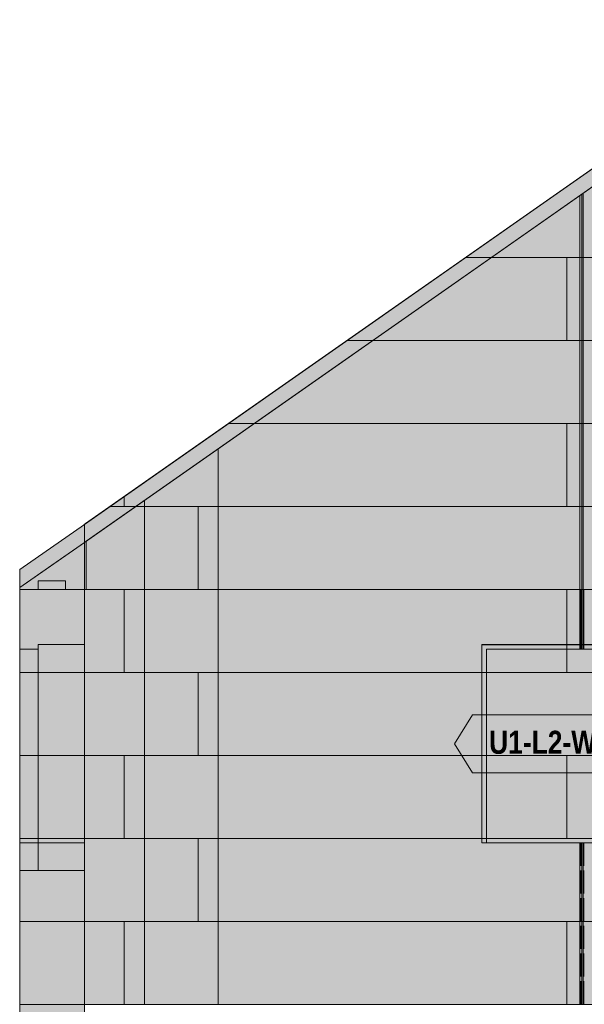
# Model space of a CAD drawing. Header units: millimetres. Extents: x 17 to 413, y 4 to 292.
# Tile 42 of 73: x 190 to 221, y 155 to 210. Entities that reach past the tile are written whole.
import ezdxf
from ezdxf.enums import TextEntityAlignment as Align

# ---------------------------------------------------------------- set-up
doc = ezdxf.new("R2010")
doc.units = ezdxf.units.MM
doc.linetypes.add('DASHED', pattern=[1.524, 1.27, -0.254])
for name, color, linetype in [('FILL-EPS', 7, 'Continuous'), ('FILL-LIGHT', 7, 'Continuous'), ('FILL-WHITE', 7, 'Continuous'), ('LINE-C_2E8C94', 7, 'Continuous'), ('LINE-C_337880', 7, 'Continuous'), ('LINE-INK', 7, 'Continuous'), ('LINE-STEEL_GREY', 7, 'Continuous'), ('LINE-TEAL_DK', 7, 'Continuous'), ('LINE-TEAL_DK-DASH', 7, 'DASHED'), ('TEXT-TEAL_DK', 7, 'Continuous')]:
    doc.layers.add(name, color=color, linetype=linetype)
doc.styles.add('OpenSansCondensed-Bold', font='OpenSansCondensed-Bold.ttf')

msp = doc.modelspace()

# ---------------------------------------------------------------- hatches: boundary and pattern name
at = {"layer": 'FILL-EPS', "true_color": 0xccffff}
h = msp.add_hatch(color=7, dxfattribs=at)
h.dxf.hatch_style = 1
h.paths.add_polyline_path([(193.778, 155.379), (193.793, 155.382), (193.793, 181.819), (193.78, 181.81), (193.864, 181.869), (231.923, 208.518), (231.923, 208.518), (231.937, 208.528), (231.937, 208.528), (232.566, 208.968), (233.5, 209.622), (273.207, 181.819), (273.207, 155.382), (193.793, 155.382), (193.778, 155.379)])
h = msp.add_hatch(color=7, dxfattribs=at)
h.dxf.hatch_style = 1
h.paths.add_polyline_path([(193.793, 155.382), (193.793, 181.819), (233.5, 209.622), (273.207, 181.819), (273.207, 155.382)])
h = msp.add_hatch(color=7, dxfattribs=at)
h.dxf.hatch_style = 1
h.paths.add_polyline_path([(193.796, 155.382), (193.796, 180.832), (229.274, 205.674), (237.726, 205.674), (273.204, 180.832), (273.204, 155.382)])
h.paths.add_polyline_path([(215.933, 174.949), (215.933, 164.276), (222.938, 164.276), (222.938, 174.949)], flags=0)
h = msp.add_hatch(color=7, dxfattribs=at)
h.dxf.hatch_style = 1
h.paths.add_polyline_path([(193.796, 155.382), (193.796, 180.832), (193.895, 180.901), (229.274, 205.674), (237.726, 205.674), (238.335, 205.247), (273.104, 180.901), (273.204, 180.832), (273.204, 178.242), (273.204, 155.382)])
h.paths.add_polyline_path([(223.188, 164.276), (223.188, 175.199), (215.683, 175.199), (215.683, 164.276)], flags=0)
h = msp.add_hatch(color=7, dxfattribs=at)
h.dxf.hatch_style = 1
h.paths.add_polyline_path([(193.796, 155.382), (193.796, 178.242), (193.895, 178.242), (193.895, 180.901), (228.665, 205.247), (229.274, 205.674), (237.726, 205.674), (273.104, 180.901), (273.104, 178.242), (273.12, 178.246), (273.121, 178.242), (273.204, 178.242), (273.204, 155.382), (193.796, 155.382)])
h.paths.add_polyline_path([(215.703, 175.197), (215.688, 175.199), (215.688, 164.276), (223.193, 164.276), (223.193, 175.199), (215.704, 175.199)], flags=0)
h = msp.add_hatch(color=7, dxfattribs=at)
h.dxf.hatch_style = 1
h.paths.add_polyline_path([(193.796, 155.382), (193.796, 180.832), (229.274, 205.674), (237.726, 205.674), (273.204, 180.832), (273.204, 155.382)])
h.paths.add_polyline_path([(215.938, 174.949), (215.938, 164.276), (222.943, 164.276), (222.943, 174.949)], flags=0)
h = msp.add_hatch(color=7, dxfattribs=at)
h.dxf.hatch_style = 1
h.paths.add_polyline_path([(190.238, 179.329), (193.793, 181.819), (193.793, 178.242), (190.238, 178.242)])
h = msp.add_hatch(color=7, dxfattribs=at)
h.dxf.hatch_style = 1
h.paths.add_polyline_path([(190.238, 179.329), (193.793, 181.819), (193.793, 178.242), (190.238, 178.242)])
h = msp.add_hatch(color=7, dxfattribs=at)
h.dxf.hatch_style = 1
h.paths.add_polyline_path([(190.231, 178.257), (190.238, 178.243), (190.238, 178.34), (192, 179.574), (193.796, 180.832), (193.796, 178.242), (193.796, 155.382), (193.796, 155.382), (193.796, 155.366), (193.796, 155.366), (193.796, 155.366), (193.793, 155.382), (190.238, 155.382), (190.238, 178.242), (190.231, 178.257)])
h = msp.add_hatch(color=7, dxfattribs=at)
h.dxf.hatch_style = 1
h.paths.add_polyline_path([(190.238, 178.34), (193.796, 180.832), (193.796, 155.382), (190.238, 155.382)])
h = msp.add_hatch(color=7, dxfattribs=at)
h.dxf.hatch_style = 1
h.paths.add_polyline_path([(190.238, 178.242), (190.238, 178.34), (193.796, 180.832), (193.796, 178.242)])
h = msp.add_hatch(color=7, dxfattribs=at)
h.dxf.hatch_style = 1
h.paths.add_polyline_path([(190.238, 178.34), (193.796, 180.832), (193.796, 155.382), (190.238, 155.382)])
h = msp.add_hatch(color=7, dxfattribs=at)
h.dxf.hatch_style = 1
h.paths.add_polyline_path([(193.796, 178.242), (193.796, 180.832), (193.895, 180.901), (193.895, 178.242)])
h = msp.add_hatch(color=7, dxfattribs=at)
h.dxf.hatch_style = 1
h.paths.add_polyline_path([(190.238, 155.382), (190.238, 178.242), (193.793, 178.242), (193.793, 155.382)])
h = msp.add_hatch(color=7, dxfattribs=at)
h.dxf.hatch_style = 1
h.paths.add_polyline_path([(190.238, 178.242), (193.793, 178.242), (193.793, 155.382), (190.238, 155.382)])
h = msp.add_hatch(color=7, dxfattribs=at)
h.dxf.hatch_style = 1
h.paths.add_polyline_path([(190.238, 155.382), (190.238, 178.242), (193.793, 178.242), (193.796, 178.242), (193.796, 155.382), (193.796, 155.382), (193.796, 155.378), (193.796, 155.382)])
h = msp.add_hatch(color=7, dxfattribs=at)
h.dxf.hatch_style = 1
h.paths.add_polyline_path([(191.243, 175.199), (193.793, 175.199), (193.793, 164.276), (191.243, 164.276)])
h = msp.add_hatch(color=7, dxfattribs=at)
h.dxf.hatch_style = 1
h.paths.add_polyline_path([(191.243, 164.276), (191.243, 175.199), (193.793, 175.199), (193.793, 164.276)])
h = msp.add_hatch(color=7, dxfattribs=at)
h.dxf.hatch_style = 1
h.paths.add_polyline_path([(191.243, 175.199), (193.793, 175.199), (193.793, 162.752), (191.243, 162.752)])
h = msp.add_hatch(color=7, dxfattribs=at)
h.dxf.hatch_style = 1
h.paths.add_polyline_path([(191.243, 162.752), (191.243, 175.199), (193.793, 175.199), (193.793, 162.752)])
h = msp.add_hatch(color=7, dxfattribs=at)
h.dxf.hatch_style = 1
h.paths.add_polyline_path([(191.243, 175.199), (193.793, 175.199), (193.793, 162.752), (191.243, 162.752)])
h = msp.add_hatch(color=7, dxfattribs=at)
h.dxf.hatch_style = 1
h.paths.add_polyline_path([(191.243, 162.752), (191.243, 175.199), (193.793, 175.199), (193.793, 162.752)])
h = msp.add_hatch(color=7, dxfattribs=at)
h.dxf.hatch_style = 1
h.paths.add_polyline_path([(191.243, 175.199), (193.793, 175.199), (193.793, 164.276), (191.243, 164.276)])
h = msp.add_hatch(color=7, dxfattribs=at)
h.dxf.hatch_style = 1
h.paths.add_polyline_path([(191.243, 164.276), (191.243, 175.199), (193.793, 175.199), (193.793, 164.276)])
h = msp.add_hatch(color=7, dxfattribs=at)
h.dxf.hatch_style = 1
h.paths.add_polyline_path([(215.683, 175.199), (223.188, 175.199), (223.188, 164.276), (222.938, 164.276), (222.938, 174.949), (215.933, 174.949), (215.933, 164.276), (215.683, 164.276)])
h = msp.add_hatch(color=7, dxfattribs=at)
h.dxf.hatch_style = 1
h.paths.add_polyline_path([(215.688, 175.199), (223.193, 175.199), (223.193, 164.276), (222.943, 164.276), (222.943, 174.949), (215.938, 174.949), (215.938, 164.276), (215.688, 164.276)])
h = msp.add_hatch(color=7, dxfattribs=at)
h.dxf.hatch_style = 1
h.paths.add_polyline_path([(190.238, 174.949), (191.243, 174.949), (191.243, 164.276), (190.238, 164.276)])
h = msp.add_hatch(color=7, dxfattribs=at)
h.dxf.hatch_style = 1
h.paths.add_polyline_path([(190.238, 164.276), (190.238, 174.949), (191.243, 174.949), (191.243, 164.276)])
h = msp.add_hatch(color=7, dxfattribs=at)
h.dxf.hatch_style = 1
h.paths.add_polyline_path([(190.238, 174.949), (191.243, 174.949), (191.243, 162.752), (190.238, 162.752)])
h = msp.add_hatch(color=7, dxfattribs=at)
h.dxf.hatch_style = 1
h.paths.add_polyline_path([(190.238, 162.752), (190.238, 174.949), (191.243, 174.949), (191.243, 162.752)])
h = msp.add_hatch(color=7, dxfattribs=at)
h.dxf.hatch_style = 1
h.paths.add_polyline_path([(190.238, 174.949), (191.243, 174.949), (191.243, 162.752), (190.238, 162.752)])
h = msp.add_hatch(color=7, dxfattribs=at)
h.dxf.hatch_style = 1
h.paths.add_polyline_path([(190.238, 162.752), (190.238, 174.949), (191.243, 174.949), (191.243, 162.752)])
h = msp.add_hatch(color=7, dxfattribs=at)
h.dxf.hatch_style = 1
h.paths.add_polyline_path([(190.238, 174.949), (191.243, 174.949), (191.243, 164.276), (190.238, 164.276)])
h = msp.add_hatch(color=7, dxfattribs=at)
h.dxf.hatch_style = 1
h.paths.add_polyline_path([(190.238, 164.276), (190.238, 174.949), (191.243, 174.949), (191.243, 164.276)])
h = msp.add_hatch(color=7, dxfattribs=at)
h.dxf.hatch_style = 1
h.paths.add_polyline_path([(190.238, 127.95), (190.238, 155.382), (193.793, 155.382), (193.796, 155.398), (193.796, 155.398), (193.796, 127.95), (193.793, 127.95)])
at = {"layer": 'FILL-LIGHT', "true_color": 0xd9d9d9}
h = msp.add_hatch(color=254, dxfattribs=at)
h.dxf.hatch_style = 1
h.paths.add_polyline_path([(191.254, 178.242), (191.254, 178.71), (192.754, 178.71), (192.754, 178.242)])
h = msp.add_hatch(color=254, dxfattribs=at)
h.dxf.hatch_style = 1
h.paths.add_polyline_path([(191.254, 178.71), (192.754, 178.71), (192.754, 178.242), (191.254, 178.242)])
h = msp.add_hatch(color=254, dxfattribs=at)
h.dxf.hatch_style = 1
h.paths.add_polyline_path([(191.254, 178.242), (191.254, 178.71), (192.754, 178.71), (192.754, 178.242)])
h = msp.add_hatch(color=254, dxfattribs=at)
h.dxf.hatch_style = 1
h.paths.add_polyline_path([(191.254, 178.71), (192.754, 178.71), (192.754, 178.242), (191.254, 178.242)])
at = {"layer": 'FILL-WHITE', "true_color": 0xffffff}
h = msp.add_hatch(color=7, dxfattribs=at)
h.dxf.hatch_style = 1
h.paths.add_polyline_path([(215.688, 164.276), (215.688, 175.194), (223.188, 175.194), (223.188, 164.276)])
h = msp.add_hatch(color=7, dxfattribs=at)
h.dxf.hatch_style = 1
h.paths.add_polyline_path([(215.688, 164.276), (215.688, 175.194), (223.188, 175.194), (223.188, 164.276)])
h = msp.add_hatch(color=7, dxfattribs=at)
h.dxf.hatch_style = 1
h.paths.add_polyline_path([(215.688, 164.276), (215.688, 175.194), (223.188, 175.194), (223.188, 164.276)])
h = msp.add_hatch(color=7, dxfattribs=at)
h.dxf.hatch_style = 1
h.paths.add_polyline_path([(214.171, 169.735), (215.171, 171.335), (223.704, 171.335), (224.704, 169.735), (223.704, 168.135), (215.171, 168.135)])

# ---------------------------------------------------------------- linework, layer by layer
at = {"layer": 'LINE-C_2E8C94', "lineweight": 5}
for points in [[(193.778, 155.379), (193.793, 155.382), (193.793, 181.819), (193.78, 181.81), (193.864, 181.869), (231.923, 208.518), (231.923, 208.518), (231.937, 208.528), (231.937, 208.528), (232.566, 208.968), (233.5, 209.622), (233.5, 209.622), (273.207, 181.819), (273.207, 181.819), (273.207, 181.819), (273.207, 181.819), (273.207, 155.382), (193.793, 155.382), (193.793, 155.382), (193.793, 155.382), (193.793, 155.382), (193.793, 155.382), (193.778, 155.379)], [(193.793, 155.382), (193.793, 181.819), (233.5, 209.622), (233.5, 209.622), (233.5, 209.622), (233.5, 209.622), (233.5, 209.622), (273.207, 181.819), (273.207, 155.382), (273.207, 155.382), (273.207, 155.382), (273.207, 155.382)], [(193.796, 155.382), (193.796, 180.832), (229.274, 205.674), (237.726, 205.674), (273.204, 180.832), (273.204, 155.382)], [(193.796, 155.382), (193.796, 180.832), (193.796, 180.832), (193.895, 180.901), (193.895, 180.901), (193.895, 180.901), (193.895, 180.901), (229.274, 205.674), (229.274, 205.674), (229.274, 205.674), (237.726, 205.674), (237.726, 205.674), (238.335, 205.247), (273.104, 180.901), (273.104, 180.901), (273.204, 180.832), (273.204, 178.242), (273.204, 178.242), (273.204, 155.382), (273.204, 155.382)], [(193.796, 155.382), (193.796, 178.242), (193.895, 178.242), (193.895, 180.901), (193.895, 180.901), (193.895, 180.901), (228.665, 205.247), (228.665, 205.247), (228.665, 205.247), (229.274, 205.674), (237.726, 205.674), (237.726, 205.674), (273.104, 180.901), (273.104, 180.901), (273.104, 178.242), (273.12, 178.246), (273.121, 178.242), (273.204, 178.242), (273.204, 155.382), (273.204, 155.382), (193.796, 155.382), (193.796, 155.382), (193.796, 155.382)], [(193.796, 155.382), (193.796, 180.832), (193.796, 180.832), (193.796, 180.832), (193.796, 180.832), (193.796, 180.832), (193.796, 180.832), (193.796, 180.832), (229.274, 205.674), (229.274, 205.674), (229.274, 205.674), (229.274, 205.674), (237.726, 205.674), (237.726, 205.674), (237.726, 205.674), (237.726, 205.674), (273.204, 180.832), (273.204, 155.382)], [(190.238, 179.329), (193.793, 181.819), (193.793, 178.242), (190.238, 178.242)], [(190.238, 179.329), (193.793, 181.819), (193.793, 178.242), (190.238, 178.242)], [(190.231, 178.257), (190.238, 178.243), (190.238, 178.34), (192, 179.574), (193.796, 180.832), (193.796, 178.242), (193.796, 155.382), (193.796, 155.382), (193.796, 155.382), (193.796, 155.366), (193.796, 155.366), (193.796, 155.366), (193.793, 155.382), (190.238, 155.382), (190.238, 178.242), (190.231, 178.257)], [(190.238, 178.34), (193.796, 180.832), (193.796, 155.382), (190.238, 155.382)], [(190.238, 178.242), (190.238, 178.34), (193.796, 180.832), (193.796, 178.242)], [(190.238, 178.34), (193.796, 180.832), (193.796, 155.382), (190.238, 155.382)], [(193.796, 178.242), (193.796, 180.832), (193.895, 180.901), (193.895, 178.242)], [(190.238, 155.382), (190.238, 155.382), (190.238, 178.242), (193.793, 178.242), (193.793, 178.242), (193.793, 155.382)], [(190.238, 178.242), (193.793, 178.242), (193.793, 155.382), (193.793, 155.382), (190.238, 155.382), (190.238, 178.242)], [(190.238, 155.382), (190.238, 155.382), (190.238, 155.382), (190.238, 178.242), (190.238, 178.242), (193.793, 178.242), (193.793, 178.242), (193.796, 178.242), (193.796, 155.382), (193.796, 155.382), (193.796, 155.382), (193.796, 155.378), (193.796, 155.382), (190.238, 155.382)], [(191.243, 175.199), (193.793, 175.199), (193.793, 164.276), (193.793, 164.276), (191.243, 164.276)], [(191.243, 164.276), (191.243, 164.276), (191.243, 175.199), (193.793, 175.199), (193.793, 164.276)], [(191.243, 175.199), (191.243, 175.199), (191.243, 175.199), (193.793, 175.199), (193.793, 162.752), (193.793, 162.752), (191.243, 162.752), (191.243, 175.199)], [(191.243, 162.752), (191.243, 162.752), (191.243, 175.199), (193.793, 175.199), (193.793, 175.199), (193.793, 175.199), (193.793, 175.199), (193.793, 162.752)], [(191.243, 175.199), (191.243, 175.199), (191.243, 175.199), (193.793, 175.199), (193.793, 162.752), (193.793, 162.752), (191.243, 162.752), (191.243, 175.199)], [(191.243, 162.752), (191.243, 162.752), (191.243, 175.199), (193.793, 175.199), (193.793, 175.199), (193.793, 175.199), (193.793, 175.199), (193.793, 162.752)], [(191.243, 175.199), (193.793, 175.199), (193.793, 164.276), (193.793, 164.276), (191.243, 164.276)], [(191.243, 164.276), (191.243, 164.276), (191.243, 175.199), (193.793, 175.199), (193.793, 164.276)], [(215.683, 175.199), (223.188, 175.199), (223.188, 164.276), (222.938, 164.276), (222.938, 174.949), (215.933, 174.949), (215.933, 164.276), (215.933, 164.276), (215.683, 164.276), (215.683, 175.199)], [(223.188, 164.276), (223.188, 175.199), (215.683, 175.199), (215.683, 164.276)], [(215.703, 175.197), (215.688, 175.199), (215.688, 164.276), (223.193, 164.276), (223.193, 175.199), (215.704, 175.199)], [(215.688, 175.199), (223.193, 175.199), (223.193, 164.276), (222.943, 164.276), (222.943, 164.276), (222.943, 174.949), (215.938, 174.949), (215.938, 164.276), (215.688, 164.276), (215.688, 175.199)], [(190.238, 174.949), (191.243, 174.949), (191.243, 164.276), (191.243, 164.276), (190.238, 164.276), (190.238, 174.949)], [(190.238, 164.276), (190.238, 164.276), (190.238, 174.949), (191.243, 174.949), (191.243, 174.949), (191.243, 164.276)], [(190.238, 174.949), (191.243, 174.949), (191.243, 162.752), (190.238, 162.752)], [(190.238, 162.752), (190.238, 174.949), (191.243, 174.949), (191.243, 162.752)], [(190.238, 174.949), (191.243, 174.949), (191.243, 162.752), (190.238, 162.752)], [(190.238, 162.752), (190.238, 174.949), (191.243, 174.949), (191.243, 162.752)], [(190.238, 174.949), (191.243, 174.949), (191.243, 164.276), (191.243, 164.276), (190.238, 164.276), (190.238, 174.949)], [(190.238, 164.276), (190.238, 164.276), (190.238, 174.949), (191.243, 174.949), (191.243, 174.949), (191.243, 164.276)], [(215.933, 174.949), (215.933, 164.276), (222.938, 164.276), (222.938, 174.949)], [(215.938, 174.949), (215.938, 164.276), (222.943, 164.276), (222.943, 174.949)], [(190.238, 127.95), (190.238, 127.95), (190.238, 127.95), (190.238, 155.382), (193.793, 155.382), (193.796, 155.398), (193.796, 155.398), (193.796, 155.398), (193.796, 127.95), (193.793, 127.95), (193.793, 127.95), (193.793, 127.95)]]:
    msp.add_lwpolyline(points, close=True, dxfattribs=at)
at = {"layer": 'LINE-C_337880', "lineweight": 5}
for p, q in [((221.089, 196.53), (221.089, 199.93)), ((221.089, 196.53), (221.089, 199.93)), ((221.184, 196.53), (221.184, 199.997)), ((221.184, 196.53), (221.184, 199.997)), ((221.26, 196.53), (221.26, 200.05)), ((221.26, 196.53), (221.26, 200.05)), ((214.82, 196.53), (220.375, 196.53)), ((214.82, 196.53), (220.375, 196.53)), ((216.233, 196.53), (221.26, 196.53)), ((216.233, 196.53), (221.26, 196.53)), ((216.233, 196.53), (221.089, 196.53)), ((216.233, 196.53), (221.089, 196.53)), ((220.375, 191.958), (220.375, 196.53)), ((220.375, 196.53), (224.439, 196.53)), ((220.375, 191.958), (220.375, 196.53)), ((220.375, 196.53), (224.439, 196.53)), ((221.089, 191.958), (221.089, 196.53)), ((221.089, 191.958), (221.089, 196.53)), ((221.184, 191.958), (221.184, 196.53)), ((221.184, 196.53), (241.457, 196.53)), ((221.184, 191.958), (221.184, 196.53)), ((221.184, 196.53), (241.457, 196.53)), ((221.26, 191.958), (221.26, 196.53)), ((221.26, 191.958), (221.26, 196.53)), ((208.29, 191.958), (220.375, 191.958)), ((208.29, 191.958), (220.375, 191.958)), ((209.703, 191.958), (221.26, 191.958)), ((209.703, 191.958), (221.26, 191.958)), ((209.703, 191.958), (221.089, 191.958)), ((209.703, 191.958), (221.089, 191.958)), ((220.375, 191.958), (224.439, 191.958)), ((220.375, 191.958), (224.439, 191.958)), ((221.089, 187.386), (221.089, 191.958)), ((221.089, 187.386), (221.089, 191.958)), ((221.184, 187.386), (221.184, 191.958)), ((221.184, 191.958), (241.457, 191.958)), ((221.184, 187.386), (221.184, 191.958)), ((221.184, 191.958), (241.457, 191.958)), ((221.26, 187.386), (221.26, 191.958)), ((221.26, 187.386), (221.26, 191.958)), ((201.761, 187.386), (220.375, 187.386)), ((201.761, 187.386), (220.375, 187.386)), ((203.174, 187.386), (221.26, 187.386)), ((203.174, 187.386), (221.26, 187.386)), ((203.174, 187.386), (221.089, 187.386)), ((203.174, 187.386), (221.089, 187.386)), ((220.375, 182.814), (220.375, 187.386)), ((220.375, 187.386), (224.439, 187.386)), ((220.375, 182.814), (220.375, 187.386)), ((220.375, 187.386), (224.439, 187.386)), ((221.089, 182.814), (221.089, 187.386)), ((221.089, 182.814), (221.089, 187.386)), ((221.184, 182.814), (221.184, 187.386)), ((221.184, 187.386), (241.457, 187.386)), ((221.184, 182.814), (221.184, 187.386)), ((221.184, 187.386), (241.457, 187.386)), ((221.26, 182.814), (221.26, 187.386)), ((221.26, 182.814), (221.26, 187.386)), ((201.16, 182.814), (201.16, 185.976)), ((201.16, 182.814), (201.16, 185.976)), ((195.991, 182.814), (195.991, 183.345)), ((195.991, 182.814), (195.991, 183.345)), ((195.231, 182.814), (195.991, 182.814)), ((195.231, 182.814), (195.991, 182.814)), ((195.991, 182.814), (200.054, 182.814)), ((195.991, 182.814), (200.054, 182.814)), ((196.644, 182.814), (197.096, 182.814)), ((196.644, 182.814), (197.096, 182.814)), ((196.644, 182.814), (197.096, 182.814)), ((196.644, 182.814), (197.096, 182.814)), ((197.096, 182.814), (197.096, 183.13)), ((197.096, 182.814), (197.096, 183.13)), ((197.096, 178.242), (197.096, 182.814)), ((197.096, 182.814), (201.16, 182.814)), ((197.096, 178.242), (197.096, 182.814)), ((197.096, 182.814), (201.16, 182.814)), ((197.096, 182.814), (201.16, 182.814)), ((197.096, 182.814), (201.16, 182.814)), ((200.054, 178.242), (200.054, 182.814)), ((200.054, 182.814), (220.375, 182.814)), ((200.054, 178.242), (200.054, 182.814)), ((200.054, 182.814), (220.375, 182.814)), ((201.16, 182.814), (221.26, 182.814)), ((201.16, 182.814), (221.26, 182.814)), ((201.16, 178.242), (201.16, 182.814)), ((201.16, 182.814), (221.089, 182.814)), ((201.16, 178.242), (201.16, 182.814)), ((201.16, 182.814), (221.089, 182.814)), ((220.375, 182.814), (224.439, 182.814)), ((220.375, 182.814), (224.439, 182.814)), ((221.089, 178.242), (221.089, 182.814)), ((221.089, 178.242), (221.089, 182.814)), ((221.184, 178.242), (221.184, 182.814)), ((221.184, 182.814), (241.457, 182.814)), ((221.184, 178.242), (221.184, 182.814)), ((221.184, 182.814), (241.457, 182.814)), ((221.26, 178.242), (221.26, 182.814)), ((221.26, 178.242), (221.26, 182.814)), ((190.248, 178.242), (193.786, 178.242)), ((190.248, 178.242), (193.786, 178.242)), ((190.248, 178.242), (193.786, 178.242)), ((193.804, 178.242), (195.991, 178.242)), ((193.804, 178.242), (195.991, 178.242)), ((193.806, 178.242), (197.096, 178.242)), ((193.806, 178.242), (197.096, 178.242)), ((193.806, 178.242), (197.096, 178.242)), ((193.905, 178.242), (197.096, 178.242)), ((195.991, 173.67), (195.991, 178.242)), ((195.991, 178.242), (200.054, 178.242)), ((195.991, 173.67), (195.991, 178.242)), ((195.991, 178.242), (200.054, 178.242)), ((197.096, 178.242), (201.16, 178.242)), ((197.096, 178.242), (201.16, 178.242)), ((197.096, 173.67), (197.096, 178.242)), ((197.096, 178.242), (201.16, 178.242)), ((197.096, 173.67), (197.096, 178.242)), ((197.096, 178.242), (201.16, 178.242)), ((200.054, 178.242), (220.375, 178.242)), ((200.054, 178.242), (220.375, 178.242)), ((201.16, 173.67), (201.16, 178.242)), ((201.16, 178.242), (221.26, 178.242)), ((201.16, 173.67), (201.16, 178.242)), ((201.16, 178.242), (221.26, 178.242)), ((201.16, 178.242), (221.089, 178.242)), ((201.16, 178.242), (221.089, 178.242)), ((220.375, 173.67), (220.375, 178.242)), ((220.375, 178.242), (224.439, 178.242)), ((220.375, 173.67), (220.375, 178.242)), ((220.375, 178.242), (224.439, 178.242)), ((221.089, 175.209), (221.089, 178.242)), ((221.089, 174.959), (221.089, 178.242)), ((221.184, 178.242), (241.457, 178.242)), ((221.184, 175.209), (221.184, 178.242)), ((221.184, 178.242), (241.457, 178.242)), ((221.184, 174.959), (221.184, 178.242)), ((221.26, 174.959), (221.26, 178.242)), ((221.26, 175.209), (221.26, 178.242)), ((221.089, 174.959), (221.089, 175.189)), ((221.184, 174.959), (221.184, 175.189)), ((221.26, 174.959), (221.26, 175.189)), ((190.248, 173.67), (193.786, 173.67)), ((190.248, 173.67), (193.786, 173.67)), ((190.248, 173.67), (193.784, 173.67)), ((190.248, 173.67), (191.233, 173.67)), ((190.248, 173.67), (191.233, 173.67)), ((190.248, 173.67), (191.233, 173.67)), ((190.248, 173.67), (191.233, 173.67)), ((190.248, 173.67), (191.233, 173.67)), ((190.248, 173.67), (191.233, 173.67)), ((190.248, 173.67), (191.233, 173.67)), ((190.248, 173.67), (191.233, 173.67)), ((190.248, 173.67), (193.784, 173.67)), ((190.248, 173.67), (193.786, 173.67)), ((190.248, 173.67), (193.786, 173.67)), ((191.253, 173.67), (193.784, 173.67)), ((191.253, 173.67), (193.784, 173.67)), ((191.253, 173.67), (193.784, 173.67)), ((191.253, 173.67), (193.784, 173.67)), ((191.253, 173.67), (193.784, 173.67)), ((191.253, 173.67), (193.784, 173.67)), ((191.253, 173.67), (193.784, 173.67)), ((191.253, 173.67), (193.784, 173.67)), ((193.804, 173.67), (195.991, 173.67)), ((193.804, 173.67), (195.991, 173.67)), ((193.806, 173.67), (197.096, 173.67)), ((193.806, 173.67), (197.096, 173.67)), ((193.806, 173.67), (197.096, 173.67)), ((193.806, 173.67), (197.096, 173.67)), ((195.991, 173.67), (200.054, 173.67)), ((195.991, 173.67), (200.054, 173.67)), ((197.096, 169.098), (197.096, 173.67)), ((197.096, 173.67), (201.16, 173.67)), ((197.096, 169.098), (197.096, 173.67)), ((197.096, 173.67), (201.16, 173.67)), ((197.096, 173.67), (201.16, 173.67)), ((197.096, 173.67), (201.16, 173.67)), ((200.054, 169.098), (200.054, 173.67)), ((200.054, 173.67), (220.375, 173.67)), ((200.054, 169.098), (200.054, 173.67)), ((200.054, 173.67), (220.375, 173.67)), ((201.16, 173.67), (215.923, 173.67)), ((201.16, 173.67), (215.673, 173.67)), ((201.16, 169.098), (201.16, 173.67)), ((201.16, 173.67), (215.678, 173.67)), ((201.16, 169.098), (201.16, 173.67)), ((201.16, 173.67), (215.928, 173.67)), ((215.693, 173.67), (215.923, 173.67)), ((215.697, 173.67), (215.928, 173.67)), ((220.375, 173.67), (224.439, 173.67)), ((220.375, 173.67), (224.439, 173.67)), ((190.248, 169.098), (193.786, 169.098)), ((190.248, 169.098), (193.786, 169.098)), ((190.248, 169.098), (193.784, 169.098)), ((190.248, 169.098), (191.233, 169.098)), ((190.248, 169.098), (191.233, 169.098)), ((190.248, 169.098), (191.233, 169.098)), ((190.248, 169.098), (191.233, 169.098)), ((190.248, 169.098), (191.233, 169.098)), ((190.248, 169.098), (191.233, 169.098)), ((190.248, 169.098), (191.233, 169.098)), ((190.248, 169.098), (191.233, 169.098)), ((190.248, 169.098), (193.784, 169.098)), ((190.248, 169.098), (193.786, 169.098)), ((190.248, 169.098), (193.786, 169.098)), ((191.253, 169.098), (193.784, 169.098)), ((191.253, 169.098), (193.784, 169.098)), ((191.253, 169.098), (193.784, 169.098)), ((191.253, 169.098), (193.784, 169.098)), ((191.253, 169.098), (193.784, 169.098)), ((191.253, 169.098), (193.784, 169.098)), ((191.253, 169.098), (193.784, 169.098)), ((191.253, 169.098), (193.784, 169.098)), ((193.804, 169.098), (195.991, 169.098)), ((193.804, 169.098), (195.991, 169.098)), ((193.806, 169.098), (197.096, 169.098)), ((193.806, 169.098), (197.096, 169.098)), ((193.806, 169.098), (197.096, 169.098)), ((193.806, 169.098), (197.096, 169.098)), ((195.991, 164.526), (195.991, 169.098)), ((195.991, 169.098), (200.054, 169.098)), ((195.991, 164.526), (195.991, 169.098)), ((195.991, 169.098), (200.054, 169.098)), ((197.096, 169.098), (201.16, 169.098)), ((197.096, 169.098), (201.16, 169.098)), ((197.096, 164.526), (197.096, 169.098)), ((197.096, 169.098), (201.16, 169.098)), ((197.096, 164.526), (197.096, 169.098)), ((197.096, 169.098), (201.16, 169.098)), ((200.054, 169.098), (220.375, 169.098)), ((200.054, 169.098), (220.375, 169.098)), ((201.16, 164.526), (201.16, 169.098)), ((201.16, 169.098), (215.923, 169.098)), ((201.16, 164.526), (201.16, 169.098)), ((201.16, 169.098), (215.673, 169.098)), ((201.16, 169.098), (215.678, 169.098)), ((201.16, 169.098), (215.928, 169.098)), ((215.693, 169.098), (215.923, 169.098)), ((215.697, 169.098), (215.928, 169.098)), ((220.375, 164.526), (220.375, 169.098)), ((220.375, 169.098), (224.439, 169.098)), ((220.375, 164.526), (220.375, 169.098)), ((220.375, 169.098), (224.439, 169.098)), ((190.248, 164.526), (193.786, 164.526)), ((190.248, 164.526), (193.786, 164.526)), ((190.248, 164.526), (193.784, 164.526)), ((190.248, 164.526), (191.233, 164.526)), ((190.248, 164.526), (191.233, 164.526)), ((190.248, 164.526), (191.233, 164.526)), ((190.248, 164.526), (191.233, 164.526)), ((190.248, 164.526), (191.233, 164.526)), ((190.248, 164.526), (191.233, 164.526)), ((190.248, 164.526), (191.233, 164.526)), ((190.248, 164.526), (191.233, 164.526)), ((190.248, 164.526), (193.784, 164.526)), ((190.248, 164.526), (193.786, 164.526)), ((190.248, 164.526), (193.786, 164.526)), ((191.253, 164.526), (193.784, 164.526)), ((191.253, 164.526), (193.784, 164.526)), ((191.253, 164.526), (193.784, 164.526)), ((191.253, 164.526), (193.784, 164.526)), ((191.253, 164.526), (193.784, 164.526)), ((191.253, 164.526), (193.784, 164.526)), ((191.253, 164.526), (193.784, 164.526)), ((191.253, 164.526), (193.784, 164.526)), ((193.804, 164.526), (195.991, 164.526)), ((193.804, 164.526), (195.991, 164.526)), ((193.806, 164.526), (197.096, 164.526)), ((193.806, 164.526), (197.096, 164.526)), ((193.806, 164.526), (197.096, 164.526)), ((193.806, 164.526), (197.096, 164.526)), ((195.991, 164.526), (200.054, 164.526)), ((195.991, 164.526), (200.054, 164.526)), ((197.096, 159.954), (197.096, 164.526)), ((197.096, 164.526), (201.16, 164.526)), ((197.096, 159.954), (197.096, 164.526)), ((197.096, 164.526), (201.16, 164.526)), ((197.096, 164.526), (201.16, 164.526)), ((197.096, 164.526), (201.16, 164.526)), ((200.054, 159.954), (200.054, 164.526)), ((200.054, 164.526), (220.375, 164.526)), ((200.054, 159.954), (200.054, 164.526)), ((200.054, 164.526), (220.375, 164.526)), ((201.16, 164.526), (215.923, 164.526)), ((201.16, 164.526), (215.673, 164.526)), ((201.16, 159.954), (201.16, 164.526)), ((201.16, 164.526), (215.678, 164.526)), ((201.16, 159.954), (201.16, 164.526)), ((201.16, 164.526), (215.928, 164.526)), ((215.693, 164.526), (215.923, 164.526)), ((215.697, 164.526), (215.928, 164.526)), ((220.375, 164.526), (224.439, 164.526)), ((220.375, 164.526), (224.439, 164.526)), ((221.089, 159.954), (221.089, 164.266)), ((221.089, 159.954), (221.089, 164.266)), ((221.184, 159.954), (221.184, 164.266)), ((221.184, 159.954), (221.184, 164.266)), ((221.26, 159.954), (221.26, 164.266)), ((221.26, 159.954), (221.26, 164.266)), ((190.248, 159.954), (193.786, 159.954)), ((190.248, 159.954), (193.786, 159.954)), ((190.248, 159.954), (193.784, 159.954)), ((190.248, 159.954), (193.784, 159.954)), ((190.248, 159.954), (193.786, 159.954)), ((190.248, 159.954), (193.786, 159.954)), ((193.804, 159.954), (195.991, 159.954)), ((193.804, 159.954), (195.991, 159.954)), ((193.806, 159.954), (197.096, 159.954)), ((193.806, 159.954), (197.096, 159.954)), ((193.806, 159.954), (197.096, 159.954)), ((193.806, 159.954), (197.096, 159.954)), ((195.991, 155.392), (195.991, 159.954)), ((195.991, 159.954), (200.054, 159.954)), ((195.991, 155.392), (195.991, 159.954)), ((195.991, 159.954), (200.054, 159.954)), ((197.096, 159.954), (201.16, 159.954)), ((197.096, 159.954), (201.16, 159.954)), ((197.096, 155.392), (197.096, 159.954)), ((197.096, 159.954), (201.16, 159.954)), ((197.096, 155.392), (197.096, 159.954)), ((197.096, 159.954), (201.16, 159.954)), ((200.054, 159.954), (220.375, 159.954)), ((200.054, 159.954), (220.375, 159.954)), ((201.16, 155.392), (201.16, 159.954)), ((201.16, 159.954), (221.26, 159.954)), ((201.16, 155.392), (201.16, 159.954)), ((201.16, 159.954), (221.26, 159.954)), ((201.16, 159.954), (221.089, 159.954)), ((201.16, 159.954), (221.089, 159.954)), ((220.375, 155.392), (220.375, 159.954)), ((220.375, 159.954), (224.439, 159.954)), ((220.375, 155.392), (220.375, 159.954)), ((220.375, 159.954), (224.439, 159.954)), ((221.089, 155.392), (221.089, 159.954)), ((221.089, 155.392), (221.089, 159.954)), ((221.184, 155.392), (221.184, 159.954)), ((221.184, 159.954), (241.457, 159.954)), ((221.184, 155.392), (221.184, 159.954)), ((221.184, 159.954), (241.457, 159.954)), ((221.26, 155.392), (221.26, 159.954)), ((221.26, 155.392), (221.26, 159.954))]:
    msp.add_line(p, q, dxfattribs=at)
at = {"layer": 'LINE-INK', "lineweight": 5}
msp.add_lwpolyline([(215.688, 175.194), (215.688, 175.194), (223.187, 175.194), (223.187, 175.194), (223.188, 175.194), (223.188, 164.276), (223.187, 164.276), (223.187, 164.276), (215.688, 164.276), (215.688, 164.276), (215.688, 164.276), (215.688, 175.194)], close=True, dxfattribs=at)
msp.add_lwpolyline([(215.688, 175.194), (215.688, 175.194), (223.187, 175.194), (223.187, 175.194), (223.188, 175.194), (223.188, 164.276), (223.187, 164.276), (223.187, 164.276), (215.688, 164.276), (215.688, 164.276), (215.688, 164.276), (215.688, 175.194)], close=True, dxfattribs=at)
at = {"layer": 'LINE-STEEL_GREY', "lineweight": 5}
for points in [[(191.254, 178.242), (191.254, 178.71), (192.754, 178.71), (192.754, 178.242)], [(191.254, 178.71), (192.754, 178.71), (192.754, 178.242), (191.254, 178.242)], [(191.254, 178.242), (191.254, 178.71), (192.754, 178.71), (192.754, 178.242)], [(191.254, 178.71), (192.754, 178.71), (192.754, 178.242), (191.254, 178.242)]]:
    msp.add_lwpolyline(points, close=True, dxfattribs=at)
at = {"layer": 'LINE-TEAL_DK', "lineweight": 5}
msp.add_lwpolyline([(214.171, 169.735), (215.171, 171.335), (223.704, 171.335), (224.704, 169.735), (223.704, 168.135), (215.171, 168.135)], close=True, dxfattribs=at)
at = {"layer": 'LINE-TEAL_DK-DASH', "lineweight": 5}
for p, q in [((221.137, 175.209), (221.137, 178.242)), ((221.137, 174.959), (221.137, 178.242)), ((221.308, 174.959), (221.308, 178.242)), ((221.308, 175.209), (221.308, 178.242)), ((221.137, 174.959), (221.137, 175.189)), ((221.308, 174.959), (221.308, 175.189)), ((221.137, 155.392), (221.137, 164.266)), ((221.137, 155.392), (221.137, 164.266)), ((221.308, 155.392), (221.308, 164.266)), ((221.308, 155.392), (221.308, 164.266))]:
    msp.add_line(p, q, dxfattribs=at)

# ---------------------------------------------------------------- texts
at = {"layer": 'TEXT-TEAL_DK', "style": 'OpenSansCondensed-Bold'}
msp.add_text('U1-L2-W6', height=1.27, dxfattribs=at).set_placement((219.438, 169.185), align=Align.CENTER)

doc.saveas('drawing.dxf')
